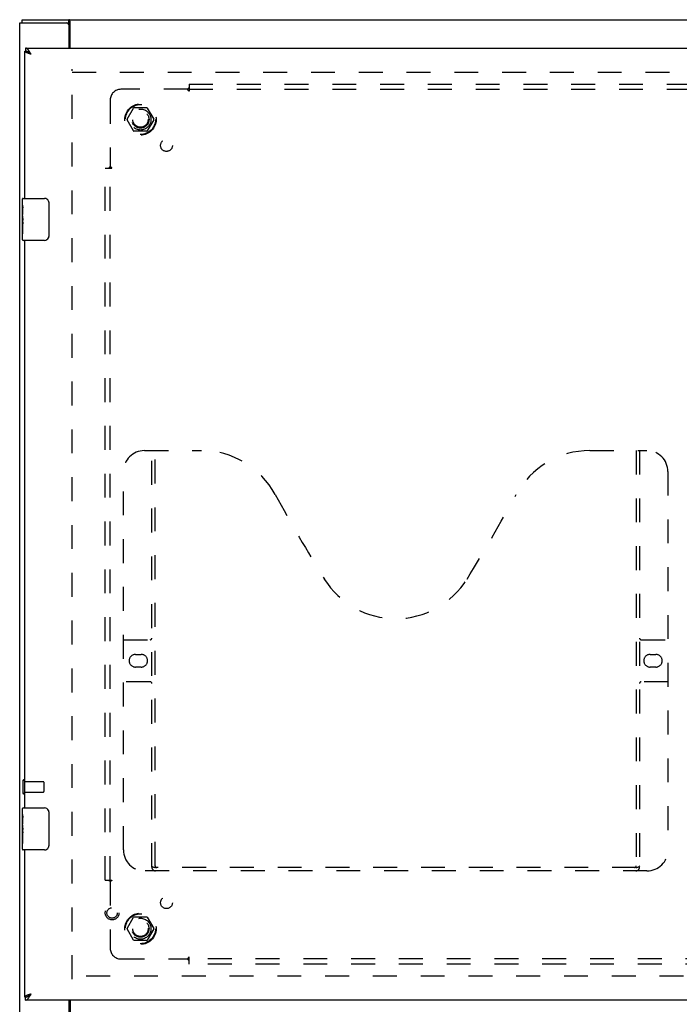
# Model space of a CAD drawing. Header units: inches. Extents: x 0 to 103, y 0 to 67.
# Tile 3 of 9: x 23 to 39, y 22 to 46. Entities that reach past the tile are written whole.
import ezdxf

# ---------------------------------------------------------------- set-up
doc = ezdxf.new("R2010")
doc.units = ezdxf.units.IN
doc.header["$LTSCALE"] = 5.686187
doc.header["$MEASUREMENT"] = 0
doc.linetypes.add('HIDDEN', pattern=[0.2, 0.1, -0.1])
doc.layers.get('0').update_dxf_attribs({"linetype": 'CONTINUOUS'})
for name, color, linetype in [('DEFAULT_2', 8, 'HIDDEN'), ('DOOR_ASSEMBLY', 7, 'CONTINUOUS'), ('SUBPANEL', 7, 'CONTINUOUS')]:
    doc.layers.add(name, color=color, linetype=linetype)

msp = doc.modelspace()

# ---------------------------------------------------------------- linework, layer by layer
at = {"color": 3, "linetype": 'Continuous'}
for p, q in [((22.967, 21.883), (22.967, 45.733)), ((22.967, 45.733), (24.082, 45.733)), ((23.03, 45.808), (48.279, 45.808)), ((24.16, 45.78), (24.157, 45.787)), ((24.169, 45.133), (24.169, 45.765)), ((24.142, 45.133), (24.142, 45.673)), ((24.142, 21.943), (24.142, 22.483)), ((24.169, 22.483), (24.169, 21.852))]:
    msp.add_line(p, q, dxfattribs=at)
at = {"color": 7, "linetype": 'Continuous'}
for p, q in [((23.03, 45.733), (23.03, 45.808)), ((24.082, 45.733), (24.139, 45.733)), ((24.139, 45.733), (24.139, 45.808))]:
    msp.add_line(p, q, dxfattribs=at)
at = {"color": 3, "linetype": 'Continuous'}
for points in [[(24.157, 45.787), (24.156, 45.79), (24.155, 45.792), (24.154, 45.794), (24.153, 45.796), (24.152, 45.798), (24.151, 45.8), (24.15, 45.801), (24.149, 45.803), (24.148, 45.804), (24.147, 45.805), (24.146, 45.806), (24.145, 45.807), (24.144, 45.807), (24.142, 45.808), (24.141, 45.808), (24.14, 45.808), (24.139, 45.808)], [(24.169, 45.765), (24.168, 45.766), (24.167, 45.768), (24.166, 45.769), (24.165, 45.771), (24.164, 45.773), (24.163, 45.776), (24.162, 45.778), (24.16, 45.78)]]:
    msp.add_lwpolyline(points, dxfattribs=at)
at = {"color": 7, "linetype": 'Continuous'}
for points in [[(24.149, 45.726), (24.148, 45.727), (24.147, 45.728), (24.146, 45.73), (24.145, 45.731), (24.144, 45.732), (24.143, 45.732), (24.142, 45.733), (24.141, 45.733), (24.14, 45.733), (24.139, 45.733)], [(24.169, 45.713), (24.168, 45.712), (24.166, 45.712), (24.165, 45.712), (24.164, 45.712), (24.163, 45.713), (24.162, 45.713), (24.161, 45.714), (24.16, 45.714), (24.159, 45.715), (24.157, 45.716), (24.156, 45.717), (24.155, 45.718), (24.154, 45.719), (24.153, 45.72), (24.152, 45.722), (24.151, 45.723), (24.149, 45.726)]]:
    msp.add_lwpolyline(points, dxfattribs=at)
at = {"color": 3, "linetype": 'Continuous'}
msp.add_arc((24.082, 45.673), 0.06, 0, 90, dxfattribs=at)
at = {"layer": 'DEFAULT_2', "color": 8, "linetype": 'HIDDEN'}
for p, q in [((24.217, 22.983), (24.217, 44.633)), ((24.217, 44.558), (45.592, 44.558)), ((25.524, 43.438), (25.679, 43.706)), ((25.996, 43.711), (25.688, 43.711)), ((26.005, 43.706), (26.16, 43.438)), ((25.679, 43.161), (25.524, 43.428)), ((26.16, 43.428), (26.005, 43.161)), ((25.996, 43.156), (25.688, 43.156)), ((23.042, 27.7), (23.042, 27.416)), ((23.085, 27.7), (23.085, 27.416)), ((23.085, 27.682), (23.532, 27.682)), ((23.542, 27.672), (23.542, 27.444)), ((23.085, 27.434), (23.532, 27.434)), ((25.524, 24.188), (25.679, 24.456)), ((25.996, 24.461), (25.688, 24.461)), ((26.005, 24.456), (26.16, 24.188)), ((25.679, 23.911), (25.524, 24.178)), ((26.16, 24.178), (26.005, 23.911)), ((25.996, 23.906), (25.688, 23.906)), ((45.592, 23.058), (24.217, 23.058))]:
    msp.add_line(p, q, dxfattribs=at)
for centre, radius in [((25.842, 43.433), 0.372), ((25.842, 43.433), 0.356), ((25.842, 43.433), 0.204), ((25.842, 43.433), 0.183), ((25.842, 24.183), 0.372), ((25.842, 24.183), 0.356), ((25.842, 24.183), 0.204), ((25.842, 24.183), 0.183)]:
    msp.add_circle(centre, radius, dxfattribs=at)
for centre, radius, start, end in [((25.688, 43.701), 0.01, 90.0113, 149.988), ((25.996, 43.701), 0.01, 30.0108, 89.9876), ((25.533, 43.433), 0.01, 150.0117, 209.9873), ((26.151, 43.433), 0.01, 330.0117, 29.9873), ((25.688, 43.166), 0.01, 210.0108, 269.9876), ((25.996, 43.166), 0.01, 270.0113, 329.988), ((23.063, 27.7), 0.0215, 0, 180), ((23.532, 27.672), 0.01, 0, 90), ((23.063, 27.416), 0.0215, 180, 360), ((23.532, 27.444), 0.01, 270, 360), ((25.688, 24.451), 0.01, 90.0113, 149.988), ((25.996, 24.451), 0.01, 30.0108, 89.9876), ((25.533, 24.183), 0.01, 150.0117, 209.9873), ((26.151, 24.183), 0.01, 330.0117, 29.9873), ((25.688, 23.916), 0.01, 210.0108, 269.9876), ((25.996, 23.916), 0.01, 270.0113, 329.988)]:
    msp.add_arc(centre, radius, start, end, dxfattribs=at)
at = {"layer": 'DOOR_ASSEMBLY', "color": 3, "linetype": 'Continuous'}
for p, q in [((23.092, 41.558), (23.092, 45.058)), ((23.105, 45.133), (46.154, 45.133)), ((23.172, 45.009), (23.167, 45.011)), ((23.188, 45.004), (23.181, 45.006)), ((23.194, 45.002), (23.188, 45.004)), ((23.201, 45), (23.194, 45.002)), ((23.207, 44.998), (23.201, 45)), ((23.214, 44.996), (23.207, 44.998)), ((23.224, 44.992), (23.214, 44.996)), ((23.22, 45.017), (23.216, 45.024)), ((23.225, 45.01), (23.22, 45.017)), ((23.237, 44.988), (23.224, 44.992)), ((23.231, 44.999), (23.225, 45.01)), ((23.237, 44.988), (23.231, 44.999)), ((23.092, 27.058), (23.092, 40.558)), ((23.092, 22.558), (23.092, 26.058)), ((23.169, 22.607), (23.164, 22.605)), ((23.181, 22.611), (23.175, 22.609)), ((23.188, 22.613), (23.181, 22.611)), ((23.194, 22.615), (23.188, 22.613)), ((23.201, 22.617), (23.194, 22.615)), ((23.21, 22.62), (23.201, 22.617)), ((23.224, 22.624), (23.21, 22.62)), ((23.22, 22.6), (23.225, 22.607)), ((23.237, 22.628), (23.224, 22.624)), ((23.225, 22.607), (23.229, 22.614)), ((23.229, 22.614), (23.237, 22.628)), ((44.001, 22.483), (23.105, 22.483))]:
    msp.add_line(p, q, dxfattribs=at)
at = {"layer": 'DOOR_ASSEMBLY', "color": 7, "linetype": 'Continuous'}
for p, q in [((23.092, 45.058), (23.105, 45.058)), ((23.105, 45.133), (23.105, 45.058)), ((23.214, 45.007), (23.21, 45.01)), ((23.218, 45.004), (23.214, 45.007)), ((23.223, 45), (23.218, 45.004)), ((23.229, 44.995), (23.223, 45)), ((23.229, 44.994), (23.225, 44.996)), ((23.237, 44.988), (23.229, 44.995)), ((23.237, 44.988), (23.229, 44.994)), ((23.032, 41.399), (23.032, 41.543)), ((23.047, 41.558), (23.557, 41.558)), ((23.032, 41.143), (23.032, 41.396)), ((23.041, 41.341), (23.032, 41.341)), ((23.042, 41.174), (23.042, 41.33)), ((23.657, 41.458), (23.657, 40.658)), ((23.032, 41.174), (23.042, 41.174)), ((23.032, 40.573), (23.032, 41.141)), ((23.035, 41.111), (23.032, 41.111)), ((23.042, 40.99), (23.042, 41.043)), ((23.032, 40.979), (23.041, 40.979)), ((23.032, 40.943), (23.042, 40.943)), ((23.032, 40.88), (23.042, 40.88)), ((23.042, 40.713), (23.042, 40.943)), ((23.032, 40.713), (23.042, 40.713)), ((23.557, 40.558), (23.047, 40.558)), ((23.032, 26.899), (23.032, 27.043)), ((23.047, 27.058), (23.557, 27.058)), ((23.657, 26.958), (23.657, 26.158)), ((23.032, 26.643), (23.032, 26.896)), ((23.041, 26.841), (23.032, 26.841)), ((23.042, 26.674), (23.042, 26.83)), ((23.032, 26.674), (23.042, 26.674)), ((23.032, 26.073), (23.032, 26.641)), ((23.035, 26.611), (23.032, 26.611)), ((23.032, 26.479), (23.041, 26.479)), ((23.042, 26.49), (23.042, 26.543)), ((23.032, 26.443), (23.042, 26.443)), ((23.032, 26.38), (23.042, 26.38)), ((23.042, 26.213), (23.042, 26.443)), ((23.032, 26.213), (23.042, 26.213)), ((23.557, 26.058), (23.047, 26.058)), ((23.092, 22.558), (23.105, 22.558)), ((23.105, 22.483), (23.105, 22.558)), ((23.219, 22.617), (23.215, 22.614)), ((23.216, 22.611), (23.22, 22.615)), ((23.223, 22.619), (23.219, 22.617)), ((23.22, 22.615), (23.227, 22.62)), ((23.229, 22.623), (23.223, 22.619)), ((23.227, 22.62), (23.237, 22.628)), ((23.237, 22.628), (23.229, 22.623))]:
    msp.add_line(p, q, dxfattribs=at)
at = {"layer": 'DOOR_ASSEMBLY', "color": 8, "linetype": 'HIDDEN'}
for p, q in [((25.937, 35.558), (27.292, 35.558)), ((26.112, 25.648), (26.112, 35.558)), ((26.192, 25.678), (26.192, 35.558)), ((36.542, 35.558), (37.897, 35.558)), ((37.642, 35.558), (37.642, 25.678)), ((37.722, 35.558), (37.722, 25.648)), ((25.437, 26.058), (25.437, 35.058)), ((38.397, 35.058), (38.397, 26.058)), ((25.437, 31.058), (26.072, 31.058)), ((37.762, 31.058), (38.397, 31.058)), ((25.723, 30.708), (25.86, 30.708)), ((37.973, 30.708), (38.11, 30.708)), ((25.86, 30.408), (25.723, 30.408)), ((38.11, 30.408), (37.973, 30.408)), ((26.072, 30.058), (25.437, 30.058)), ((38.397, 30.058), (37.762, 30.058)), ((37.897, 25.558), (25.937, 25.558)), ((37.638, 25.638), (26.196, 25.638))]:
    msp.add_line(p, q, dxfattribs=at)
at = {"layer": 'DOOR_ASSEMBLY', "color": 3, "linetype": 'Continuous'}
for points in [[(23.167, 45.011), (23.164, 45.012), (23.161, 45.013), (23.158, 45.014), (23.155, 45.015), (23.152, 45.016), (23.15, 45.017), (23.147, 45.018), (23.144, 45.019), (23.142, 45.02), (23.139, 45.021), (23.137, 45.022), (23.134, 45.023), (23.132, 45.024), (23.13, 45.025), (23.128, 45.026), (23.125, 45.027), (23.123, 45.029), (23.121, 45.03), (23.119, 45.031), (23.117, 45.032), (23.115, 45.033), (23.114, 45.034), (23.112, 45.035), (23.11, 45.036), (23.109, 45.037), (23.107, 45.038), (23.106, 45.039), (23.104, 45.04), (23.103, 45.041), (23.102, 45.042), (23.101, 45.043), (23.099, 45.044), (23.098, 45.045), (23.098, 45.046), (23.097, 45.047), (23.096, 45.048), (23.095, 45.049), (23.094, 45.05), (23.094, 45.051), (23.093, 45.052), (23.093, 45.053), (23.093, 45.054), (23.092, 45.055), (23.092, 45.056), (23.092, 45.057), (23.092, 45.058)], [(23.196, 45.057), (23.194, 45.06), (23.192, 45.063), (23.19, 45.066), (23.187, 45.069), (23.185, 45.072), (23.183, 45.075), (23.181, 45.078), (23.179, 45.08), (23.177, 45.083), (23.175, 45.086), (23.173, 45.088), (23.171, 45.091), (23.169, 45.093), (23.167, 45.096), (23.165, 45.098), (23.163, 45.1), (23.161, 45.103), (23.159, 45.105), (23.157, 45.107), (23.154, 45.109), (23.152, 45.111), (23.15, 45.113), (23.148, 45.115), (23.146, 45.116), (23.144, 45.118), (23.142, 45.119), (23.14, 45.121), (23.138, 45.122), (23.136, 45.124), (23.134, 45.125), (23.132, 45.126), (23.13, 45.127), (23.128, 45.128), (23.126, 45.129), (23.124, 45.13), (23.121, 45.131), (23.119, 45.131), (23.117, 45.132), (23.115, 45.132), (23.113, 45.133), (23.111, 45.133), (23.109, 45.133), (23.107, 45.133), (23.105, 45.133)], [(23.181, 45.006), (23.175, 45.008), (23.172, 45.009)], [(23.216, 45.024), (23.214, 45.027), (23.212, 45.03), (23.21, 45.034), (23.208, 45.037), (23.206, 45.041), (23.204, 45.044), (23.202, 45.047), (23.2, 45.05), (23.198, 45.054), (23.196, 45.057)], [(23.164, 22.605), (23.161, 22.604), (23.158, 22.603), (23.155, 22.602), (23.152, 22.601), (23.15, 22.6), (23.147, 22.599), (23.144, 22.597), (23.142, 22.596), (23.139, 22.595), (23.137, 22.594), (23.134, 22.593), (23.132, 22.592), (23.13, 22.591), (23.128, 22.59), (23.125, 22.589), (23.123, 22.588), (23.121, 22.587), (23.119, 22.586), (23.117, 22.585), (23.115, 22.584), (23.114, 22.583), (23.112, 22.582), (23.11, 22.581), (23.109, 22.58), (23.107, 22.579), (23.106, 22.578), (23.104, 22.577), (23.103, 22.576), (23.102, 22.575), (23.101, 22.574), (23.099, 22.573), (23.098, 22.572), (23.098, 22.571), (23.097, 22.57), (23.096, 22.569), (23.095, 22.568), (23.094, 22.567), (23.094, 22.566), (23.093, 22.565), (23.093, 22.564), (23.093, 22.562), (23.092, 22.561), (23.092, 22.56), (23.092, 22.559), (23.092, 22.558)], [(23.105, 22.483), (23.107, 22.483), (23.109, 22.484), (23.111, 22.484), (23.113, 22.484), (23.115, 22.484), (23.117, 22.485), (23.119, 22.486), (23.121, 22.486), (23.124, 22.487), (23.126, 22.488), (23.128, 22.489), (23.13, 22.49), (23.132, 22.491), (23.134, 22.492), (23.136, 22.493), (23.138, 22.494), (23.14, 22.496), (23.142, 22.497), (23.144, 22.499), (23.146, 22.5), (23.148, 22.502), (23.15, 22.504), (23.152, 22.506), (23.154, 22.508), (23.157, 22.51), (23.159, 22.512), (23.161, 22.514), (23.163, 22.516), (23.165, 22.519), (23.167, 22.521), (23.169, 22.523), (23.171, 22.526), (23.173, 22.528), (23.175, 22.531), (23.177, 22.534), (23.179, 22.536), (23.181, 22.539), (23.183, 22.542), (23.185, 22.545), (23.187, 22.548), (23.19, 22.551), (23.192, 22.554), (23.194, 22.557)], [(23.175, 22.609), (23.172, 22.608), (23.169, 22.607)], [(23.194, 22.557), (23.196, 22.56), (23.198, 22.563), (23.2, 22.566), (23.202, 22.57), (23.204, 22.573), (23.206, 22.576), (23.208, 22.58), (23.21, 22.583), (23.212, 22.586), (23.214, 22.59), (23.216, 22.593), (23.22, 22.6)]]:
    msp.add_lwpolyline(points, dxfattribs=at)
at = {"layer": 'DOOR_ASSEMBLY', "color": 7, "linetype": 'Continuous'}
for points in [[(23.169, 45.039), (23.167, 45.04), (23.165, 45.041), (23.163, 45.042), (23.161, 45.044), (23.159, 45.045), (23.157, 45.046), (23.154, 45.047), (23.152, 45.048), (23.15, 45.048), (23.148, 45.049), (23.146, 45.05), (23.144, 45.051), (23.142, 45.052), (23.14, 45.052), (23.138, 45.053), (23.136, 45.054), (23.134, 45.054), (23.132, 45.055), (23.13, 45.055), (23.128, 45.056), (23.126, 45.056), (23.124, 45.057), (23.121, 45.057), (23.119, 45.057), (23.117, 45.058), (23.115, 45.058), (23.113, 45.058), (23.111, 45.058), (23.109, 45.058), (23.107, 45.058), (23.105, 45.058)], [(23.177, 45.034), (23.175, 45.035), (23.173, 45.037), (23.171, 45.038), (23.169, 45.039)], [(23.21, 45.01), (23.208, 45.012), (23.206, 45.014), (23.204, 45.015), (23.202, 45.017), (23.2, 45.018), (23.198, 45.02), (23.196, 45.021), (23.194, 45.023), (23.192, 45.024), (23.19, 45.026), (23.187, 45.027), (23.185, 45.029), (23.183, 45.03), (23.181, 45.031), (23.179, 45.033), (23.177, 45.034)], [(23.219, 45), (23.215, 45.003), (23.213, 45.004), (23.211, 45.005), (23.209, 45.007), (23.207, 45.008), (23.206, 45.009), (23.204, 45.01), (23.202, 45.012), (23.2, 45.013), (23.199, 45.014), (23.197, 45.016), (23.195, 45.017), (23.194, 45.018), (23.192, 45.019), (23.19, 45.021), (23.189, 45.022), (23.187, 45.023), (23.186, 45.025), (23.185, 45.026), (23.183, 45.027), (23.182, 45.029), (23.181, 45.03), (23.18, 45.031), (23.178, 45.032), (23.177, 45.034), (23.177, 45.034)], [(23.225, 44.996), (23.221, 44.999), (23.219, 45)], [(23.65, 41.495), (23.652, 41.489), (23.654, 41.483), (23.655, 41.477), (23.656, 41.471), (23.657, 41.465), (23.657, 41.458)], [(23.032, 41.399), (23.032, 41.396), (23.033, 41.392), (23.034, 41.387), (23.035, 41.38), (23.036, 41.374), (23.037, 41.366), (23.039, 41.358), (23.04, 41.349)], [(23.04, 41.349), (23.041, 41.34), (23.042, 41.33)], [(23.032, 41.143), (23.032, 41.136), (23.033, 41.129), (23.034, 41.12), (23.035, 41.112)], [(23.035, 41.112), (23.036, 41.103), (23.037, 41.094), (23.038, 41.085), (23.039, 41.076), (23.04, 41.067), (23.041, 41.059), (23.042, 41.051), (23.042, 41.043)], [(23.042, 40.99), (23.042, 40.984), (23.041, 40.978), (23.041, 40.972), (23.04, 40.966), (23.039, 40.96), (23.039, 40.954)], [(23.657, 40.658), (23.657, 40.652), (23.656, 40.646), (23.655, 40.64), (23.654, 40.634), (23.652, 40.628), (23.65, 40.622)], [(23.65, 26.995), (23.652, 26.989), (23.654, 26.983), (23.655, 26.977), (23.656, 26.971), (23.657, 26.965), (23.657, 26.958)], [(23.032, 26.899), (23.032, 26.896), (23.033, 26.892), (23.034, 26.887), (23.035, 26.88), (23.036, 26.874), (23.037, 26.866), (23.039, 26.858), (23.04, 26.849)], [(23.04, 26.849), (23.041, 26.84), (23.042, 26.83)], [(23.032, 26.643), (23.032, 26.636), (23.033, 26.629), (23.034, 26.62), (23.035, 26.612)], [(23.035, 26.612), (23.036, 26.603), (23.037, 26.594), (23.038, 26.585), (23.039, 26.576), (23.04, 26.567), (23.041, 26.559), (23.042, 26.551), (23.042, 26.543)], [(23.042, 26.49), (23.042, 26.484), (23.041, 26.478), (23.041, 26.472), (23.04, 26.466), (23.039, 26.46), (23.039, 26.454)], [(23.657, 26.158), (23.657, 26.152), (23.656, 26.146), (23.655, 26.14), (23.654, 26.134), (23.652, 26.128), (23.65, 26.122)], [(23.105, 22.558), (23.107, 22.558), (23.109, 22.558), (23.111, 22.559), (23.113, 22.559), (23.115, 22.559), (23.117, 22.559), (23.119, 22.559), (23.121, 22.56), (23.124, 22.56), (23.126, 22.56), (23.128, 22.561), (23.13, 22.561), (23.132, 22.562), (23.134, 22.562), (23.136, 22.563), (23.138, 22.564), (23.14, 22.564), (23.142, 22.565), (23.144, 22.566), (23.146, 22.567), (23.148, 22.567), (23.15, 22.568), (23.152, 22.569), (23.154, 22.57), (23.157, 22.571), (23.159, 22.572), (23.161, 22.573), (23.163, 22.574), (23.165, 22.575), (23.167, 22.577)], [(23.167, 22.577), (23.169, 22.578), (23.171, 22.579), (23.173, 22.58), (23.175, 22.581)], [(23.175, 22.581), (23.177, 22.583), (23.179, 22.584), (23.181, 22.585), (23.183, 22.587), (23.185, 22.588), (23.187, 22.589), (23.19, 22.591), (23.192, 22.592), (23.194, 22.594), (23.196, 22.595), (23.198, 22.597), (23.2, 22.598), (23.202, 22.6), (23.204, 22.602), (23.206, 22.603), (23.208, 22.605), (23.21, 22.606), (23.212, 22.608), (23.216, 22.611)], [(23.215, 22.614), (23.213, 22.613), (23.211, 22.612), (23.209, 22.61), (23.207, 22.609), (23.206, 22.608), (23.204, 22.606), (23.202, 22.605), (23.2, 22.604), (23.199, 22.602), (23.197, 22.601), (23.195, 22.6), (23.194, 22.599), (23.192, 22.597), (23.19, 22.596), (23.189, 22.595), (23.187, 22.593), (23.186, 22.592), (23.185, 22.591), (23.183, 22.589), (23.182, 22.588), (23.181, 22.587), (23.18, 22.586), (23.178, 22.584), (23.177, 22.583), (23.177, 22.583)]]:
    msp.add_lwpolyline(points, dxfattribs=at)
at = {"layer": 'DOOR_ASSEMBLY', "color": 8, "linetype": 'HIDDEN'}
for points in [[(26.102, 25.678), (26.118, 25.667), (26.134, 25.658), (26.15, 25.65), (26.165, 25.644), (26.181, 25.64), (26.196, 25.638)], [(37.638, 25.638), (37.653, 25.64), (37.669, 25.644), (37.684, 25.65), (37.7, 25.658), (37.716, 25.667), (37.732, 25.678)]]:
    msp.add_lwpolyline(points, dxfattribs=at)
for radius in [0.164, 0.124]:
    msp.add_circle((25.167, 24.558), radius, dxfattribs=at)
at = {"layer": 'DOOR_ASSEMBLY', "color": 7, "linetype": 'Continuous'}
for centre, radius, start, end in [((23.047, 41.543), 0.015, 90, 180), ((23.557, 41.458), 0.1, 21.1999, 90), ((23.047, 40.573), 0.015, 180, 270), ((23.557, 40.658), 0.1, 270, 338.7946), ((23.047, 27.043), 0.015, 90, 180), ((23.557, 26.958), 0.1, 21.1999, 90), ((23.047, 26.073), 0.015, 180, 270), ((23.557, 26.158), 0.1, 270, 338.7946)]:
    msp.add_arc(centre, radius, start, end, dxfattribs=at)
at = {"layer": 'DOOR_ASSEMBLY', "color": 8, "linetype": 'HIDDEN'}
for centre, radius, start, end in [((25.937, 35.058), 0.5, 90, 180), ((27.292, 33.558), 2, 28.4813, 90), ((36.542, 33.558), 2, 90, 151.5187), ((37.897, 35.058), 0.5, 0, 90), ((63.6, 53.257), 39.307, 208.4813, 211.8705), ((0.234, 53.257), 39.307, 328.1295, 331.5187), ((31.917, 33.558), 2, 211.8705, 328.1295), ((26.072, 31.098), 0.04, 270, 360), ((37.762, 31.098), 0.04, 180, 270), ((25.723, 30.558), 0.15, 90, 270), ((25.86, 30.558), 0.15, 270, 90), ((37.973, 30.558), 0.15, 90, 270), ((38.11, 30.558), 0.15, 270, 90), ((26.072, 30.018), 0.04, 0, 90), ((37.762, 30.018), 0.04, 90, 180), ((25.937, 26.058), 0.5, 180, 270), ((37.897, 26.058), 0.5, 270, 360), ((26.202, 25.648), 0.09, 180, 270), ((26.232, 25.678), 0.04, 180, 270), ((37.602, 25.678), 0.04, 270, 360), ((37.632, 25.648), 0.09, 270, 360)]:
    msp.add_arc(centre, radius, start, end, dxfattribs=at)
at = {"layer": 'DOOR_ASSEMBLY', "color": 7, "linetype": 'Continuous'}
for centre in [(23.232, 40.976), (23.232, 26.476)]:
    msp.add_ellipse(centre, major_axis=(0.2, 0), ratio=0.432808, start_param=-3.141593, end_param=-2.879776, dxfattribs=at)
at = {"layer": 'SUBPANEL', "color": 8, "linetype": 'HIDDEN'}
for p, q in [((26.998, 44.277), (26.998, 44.191)), ((26.998, 44.277), (43.936, 44.277)), ((26.963, 44.152), (25.373, 44.152)), ((26.976, 44.133), (26.972, 44.139)), ((26.998, 44.191), (26.998, 44.111)), ((26.998, 44.152), (43.936, 44.152)), ((25.123, 43.902), (25.123, 42.312)), ((24.998, 25.34), (24.998, 42.277)), ((24.998, 42.277), (25.085, 42.277)), ((25.085, 42.277), (25.164, 42.277)), ((25.121, 42.31), (25.123, 42.312)), ((25.123, 25.34), (25.123, 42.277)), ((24.998, 25.34), (25.085, 25.34)), ((25.085, 25.34), (25.164, 25.34)), ((25.123, 25.304), (25.123, 23.715)), ((25.142, 25.317), (25.136, 25.313)), ((25.373, 23.465), (26.963, 23.465)), ((26.965, 23.462), (26.963, 23.465)), ((26.998, 23.426), (26.998, 23.505)), ((43.936, 23.465), (26.998, 23.465)), ((26.998, 23.34), (26.998, 23.426)), ((43.936, 23.34), (26.998, 23.34))]:
    msp.add_line(p, q, dxfattribs=at)
for points in [[(26.974, 44.164), (26.972, 44.162), (26.971, 44.16), (26.969, 44.159), (26.968, 44.157), (26.966, 44.156), (26.965, 44.154), (26.963, 44.152)], [(26.972, 44.139), (26.971, 44.141), (26.97, 44.143), (26.968, 44.145), (26.967, 44.146), (26.966, 44.148), (26.965, 44.15), (26.964, 44.151), (26.963, 44.152)], [(26.981, 44.171), (26.977, 44.167), (26.974, 44.164)], [(26.998, 44.111), (26.997, 44.112), (26.995, 44.112), (26.994, 44.113), (26.993, 44.114), (26.992, 44.114), (26.991, 44.115), (26.989, 44.116), (26.988, 44.117), (26.987, 44.118), (26.986, 44.119), (26.984, 44.121), (26.983, 44.122), (26.982, 44.123), (26.981, 44.125), (26.98, 44.126), (26.979, 44.128), (26.978, 44.13), (26.977, 44.132), (26.976, 44.133)], [(26.998, 44.191), (26.997, 44.189), (26.996, 44.187), (26.994, 44.186), (26.993, 44.184), (26.992, 44.182), (26.99, 44.181), (26.989, 44.179), (26.988, 44.178), (26.986, 44.176), (26.985, 44.175), (26.984, 44.173), (26.983, 44.172), (26.981, 44.171)], [(25.085, 42.277), (25.086, 42.278), (25.088, 42.28), (25.09, 42.281), (25.091, 42.282), (25.093, 42.284), (25.095, 42.285), (25.096, 42.286), (25.098, 42.288), (25.099, 42.289), (25.101, 42.29), (25.102, 42.291), (25.103, 42.293), (25.105, 42.294), (25.11, 42.3)], [(25.11, 42.3), (25.112, 42.301), (25.113, 42.303), (25.115, 42.305), (25.117, 42.306), (25.118, 42.308), (25.12, 42.309), (25.121, 42.31)], [(25.138, 42.302), (25.136, 42.303), (25.134, 42.304), (25.132, 42.306), (25.131, 42.307), (25.129, 42.308), (25.127, 42.309), (25.126, 42.31), (25.124, 42.311), (25.123, 42.312)], [(25.164, 42.277), (25.164, 42.279), (25.163, 42.28), (25.162, 42.281), (25.162, 42.282), (25.161, 42.284), (25.16, 42.285), (25.159, 42.286), (25.158, 42.287), (25.157, 42.288), (25.156, 42.29), (25.155, 42.291), (25.153, 42.292), (25.152, 42.293), (25.151, 42.294), (25.149, 42.295), (25.147, 42.297), (25.146, 42.298), (25.144, 42.299), (25.142, 42.3), (25.138, 42.302)], [(25.085, 25.34), (25.086, 25.338), (25.088, 25.337), (25.09, 25.336), (25.091, 25.334), (25.093, 25.333), (25.095, 25.332), (25.096, 25.331), (25.098, 25.329), (25.099, 25.328), (25.101, 25.327), (25.102, 25.325), (25.103, 25.324), (25.105, 25.323)], [(25.105, 25.323), (25.109, 25.319), (25.112, 25.315)], [(25.112, 25.315), (25.113, 25.314), (25.115, 25.312), (25.117, 25.311), (25.118, 25.309), (25.12, 25.308), (25.121, 25.306), (25.123, 25.304)], [(25.136, 25.313), (25.134, 25.312), (25.132, 25.311), (25.131, 25.31), (25.129, 25.309), (25.127, 25.308), (25.126, 25.306), (25.124, 25.305), (25.123, 25.304)], [(25.164, 25.34), (25.164, 25.338), (25.163, 25.337), (25.162, 25.336), (25.162, 25.334), (25.161, 25.333), (25.16, 25.332), (25.159, 25.331), (25.158, 25.329), (25.157, 25.328), (25.156, 25.327), (25.155, 25.326), (25.153, 25.325), (25.152, 25.324), (25.151, 25.322), (25.149, 25.321), (25.147, 25.32), (25.146, 25.319), (25.144, 25.318), (25.142, 25.317)], [(26.973, 23.48), (26.972, 23.478), (26.971, 23.476), (26.97, 23.474), (26.968, 23.472), (26.967, 23.47), (26.966, 23.469), (26.965, 23.467), (26.964, 23.466), (26.963, 23.465)], [(26.976, 23.451), (26.974, 23.453), (26.972, 23.455), (26.971, 23.456), (26.969, 23.458), (26.968, 23.459), (26.966, 23.461), (26.965, 23.462)], [(26.998, 23.505), (26.997, 23.505), (26.995, 23.504), (26.994, 23.504), (26.993, 23.503), (26.992, 23.502), (26.991, 23.502), (26.989, 23.501), (26.988, 23.5), (26.987, 23.499), (26.986, 23.497), (26.984, 23.496), (26.983, 23.495), (26.982, 23.493), (26.981, 23.492), (26.98, 23.49), (26.979, 23.489), (26.978, 23.487), (26.977, 23.485), (26.976, 23.483), (26.973, 23.48)], [(26.998, 23.426), (26.997, 23.428), (26.996, 23.43), (26.994, 23.431), (26.993, 23.433), (26.992, 23.435), (26.99, 23.436), (26.989, 23.438), (26.988, 23.439), (26.986, 23.441), (26.985, 23.442), (26.984, 23.443), (26.983, 23.445), (26.981, 23.446), (26.976, 23.451)]]:
    msp.add_lwpolyline(points, dxfattribs=at)
for centre, radius in [((25.842, 43.433), 0.25), ((26.461, 42.815), 0.141), ((26.461, 24.802), 0.141), ((25.842, 24.183), 0.25)]:
    msp.add_circle(centre, radius, dxfattribs=at)
for centre, start, end in [((25.373, 43.902), 90, 180), ((25.373, 23.715), 180, 270)]:
    msp.add_arc(centre, 0.25, start, end, dxfattribs=at)

doc.saveas('drawing.dxf')
